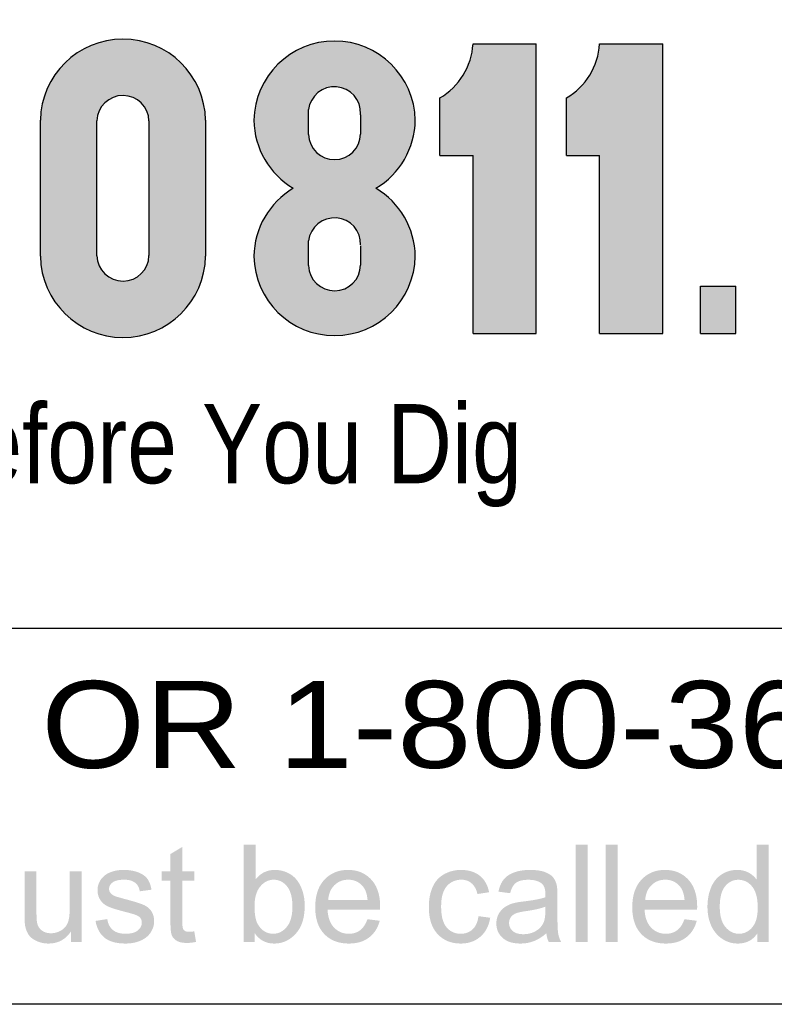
# Paper-space layout '113851GT001' of a CAD drawing. Header units: feet. Extents: x 0 to 34, y 0 to 22.
# Tile 7 of 12: x 5.5 to 6.6, y 2.4 to 3.8. Entities that reach past the tile are written whole.
import ezdxf
from ezdxf.enums import TextEntityAlignment as Align

# ---------------------------------------------------------------- set-up
doc = ezdxf.new("R2010")
doc.units = ezdxf.units.FT
doc.header["$MEASUREMENT"] = 0
doc.layers.add('C-ANNO-TEXT', color=7, linetype='Continuous')
doc.layers.add('SH_Data', color=7, linetype='Continuous')
doc.styles.add('Font 70-Main Title', font='txt', dxfattribs={"width": 1.15, "height": 0.25})
doc.styles.add('ROMANC', font='ic-romans')

# ---------------------------------------------------------------- blocks, each defined once
blk = doc.blocks.new('OUPS NEW LOGO - 2022 - SCR')
at = {"layer": 'SH_Data'}
h = blk.add_hatch(color=256, dxfattribs=at)
edge = h.paths.add_edge_path(flags=16)
edge.add_line((0.03746905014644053, -0.2147338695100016), (0.03746905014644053, -0.3116697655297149))
edge.add_ellipse((4.511210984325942e-06, -0.3108433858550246), major_axis=(-0.02649787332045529, 0.02649787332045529), ratio=0.9999999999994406, start_angle=46.57573021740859, end_angle=223.7363946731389, ccw=False)
edge.add_line((-0.03745497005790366, -0.3118738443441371), (-0.03745497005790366, -0.1175938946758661))
edge.add_ellipse((4.511210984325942e-06, -0.1186243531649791), major_axis=(0.02649787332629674, 0.02649787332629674), ratio=0.9999999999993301, start_angle=-43.73639467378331, end_angle=133.4242697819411, ccw=False)
edge.add_line((0.03746905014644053, -0.1177979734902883), (0.03746905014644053, -0.2147338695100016))
edge.add_line((0.03746905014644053, -0.2147338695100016), (0.03746905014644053, -0.2147338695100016))
edge = h.paths.add_edge_path()
edge.add_line((0.1189687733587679, -0.2147338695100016), (0.1189687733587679, -0.3125997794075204))
edge.add_line((0.1189687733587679, -0.3125997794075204), (0.1189687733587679, -0.3125997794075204))
edge.add_ellipse((-2.486899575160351e-14, -0.3104800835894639), major_axis=(-0.08413697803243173, 0.08413697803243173), ratio=0.9999999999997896, start_angle=46.02074495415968, end_angle=223.9792550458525, ccw=False)
edge.add_line((-0.1189687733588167, -0.3125997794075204), (-0.1189687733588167, -0.1168679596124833))
edge.add_line((-0.1189687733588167, -0.1168679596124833), (-0.1189687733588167, -0.1168679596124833))
edge.add_ellipse((-2.486899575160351e-14, -0.1189876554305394), major_axis=(0.08413697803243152, 0.08413697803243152), ratio=0.9999999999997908, start_angle=-43.97925504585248, end_angle=133.9792550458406, ccw=False)
edge.add_line((0.1189687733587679, -0.1168679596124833), (0.1189687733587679, -0.2147338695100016))
h = blk.add_hatch(color=256, dxfattribs=at)
edge = h.paths.add_edge_path()
edge.add_ellipse((0.3046661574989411, -0.1147967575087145), major_axis=(0.08221211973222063, 0.08221211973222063), ratio=0.9999999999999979, start_angle=255.744723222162, end_angle=313.9792551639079)
edge.add_ellipse((0.3046670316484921, -0.1189876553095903), major_axis=(0.08221211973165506, 0.08221211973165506), ratio=0.999999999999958, start_angle=316.0446466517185, end_angle=493.9792551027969)
edge.add_ellipse((0.3046661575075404, -0.1147967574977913), major_axis=(0.08221211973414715, 0.08221211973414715), ratio=0.9999999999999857, start_angle=136.044646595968, end_angle=194.2555303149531)
edge.add_ellipse((0.3046665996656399, -0.3146465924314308), major_axis=(0.0822121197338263, 0.0822121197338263), ratio=1, start_angle=75.74472321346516, end_angle=133.9673744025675)
edge.add_ellipse((0.3046670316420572, -0.3104800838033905), major_axis=(-0.08221211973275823, 0.08221211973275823), ratio=0.9999999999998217, start_angle=46.02074490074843, end_angle=223.9673746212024)
edge.add_ellipse((0.3046665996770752, -0.3146465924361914), major_axis=(0.08221211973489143, 0.08221211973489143), ratio=0.9999999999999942, start_angle=316.0207451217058, end_angle=374.255530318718)
edge = h.paths.add_edge_path(flags=16)
edge.add_line((0.2671850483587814, -0.1347977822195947), (0.2671850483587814, -0.1015577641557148))
edge.add_ellipse((0.3045622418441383, -0.1061753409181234), major_axis=(-0.026630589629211, 0.026630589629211), ratio=0.9999999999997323, start_angle=-137.1882916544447, end_angle=37.957365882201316, ccw=False)
edge.add_ellipse((0.2915220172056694, -0.1060111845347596), major_axis=(0.03584990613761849, 0.03584990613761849), ratio=0.999999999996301, start_angle=311.6747720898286, end_angle=313.18903822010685, ccw=False)
edge.add_line((0.3421360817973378, -0.1089519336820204), (0.3421360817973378, -0.1353196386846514))
edge.add_ellipse((0.3046540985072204, -0.135987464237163), major_axis=(0.02650797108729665, 0.02650797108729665), ratio=0.9999999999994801, start_angle=133.1814092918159, end_angle=316.0207447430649, ccw=False)
edge = h.paths.add_edge_path(flags=16)
edge.add_line((0.3421360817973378, -0.2975087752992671), (0.3421360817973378, -0.324087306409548))
edge.add_ellipse((0.3046540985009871, -0.3247551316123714), major_axis=(-0.02650797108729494, 0.02650797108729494), ratio=0.9999999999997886, start_angle=43.181408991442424, end_angle=226.0207442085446, ccw=False)
edge.add_line((0.2671850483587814, -0.3235654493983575), (0.2671850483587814, -0.2903254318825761))
edge.add_ellipse((0.3045622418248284, -0.2949430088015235), major_axis=(-0.02663058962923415, 0.02663058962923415), ratio=0.9999999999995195, start_angle=-138.9064341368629, end_angle=37.95736564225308, ccw=False)
h = blk.add_hatch(color=256, dxfattribs=at)
edge = h.paths.add_edge_path()
edge.add_line((0.5949867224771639, -0.4235966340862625), (0.5949867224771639, -0.007031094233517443))
edge.add_line((0.5949867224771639, -0.007031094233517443), (0.5949867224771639, -0.007031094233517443))
edge.add_line((0.5949867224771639, -0.007031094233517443), (0.504089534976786, -0.007031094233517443))
edge.add_line((0.504089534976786, -0.007031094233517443), (0.5040895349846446, -0.007031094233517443))
edge.add_ellipse((0.4079166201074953, -0.001314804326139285), major_axis=(0.06812453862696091, 0.06812453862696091), ratio=0.9999999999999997, start_angle=255.1070928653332, end_angle=311.5984766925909, ccw=False)
edge.add_line((0.4562438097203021, -0.08465979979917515), (0.4562438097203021, -0.1674170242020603))
edge.add_line((0.4562438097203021, -0.1674170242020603), (0.4562438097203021, -0.1674170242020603))
edge.add_line((0.4562438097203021, -0.1674170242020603), (0.504089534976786, -0.1674170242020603))
edge.add_line((0.504089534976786, -0.1674170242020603), (0.504089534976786, -0.1674170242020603))
edge.add_line((0.504089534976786, -0.1674170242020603), (0.504089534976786, -0.4235966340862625))
edge.add_line((0.504089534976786, -0.4235966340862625), (0.504089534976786, -0.4235966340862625))
edge.add_line((0.504089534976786, -0.4235966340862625), (0.5949867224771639, -0.4235966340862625))
edge = h.paths.add_edge_path()
edge.add_ellipse((0.590207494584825, -0.00131480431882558), major_axis=(-0.06812453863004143, 0.06812453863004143), ratio=0.99999999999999, start_angle=165.1070928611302, end_angle=221.598476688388, ccw=False)
edge.add_line((0.6385346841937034, -0.08465979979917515), (0.6385346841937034, -0.1674170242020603))
edge.add_line((0.6385346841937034, -0.1674170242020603), (0.6385346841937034, -0.1674170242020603))
edge.add_line((0.6385346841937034, -0.1674170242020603), (0.6863804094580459, -0.1674170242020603))
edge.add_line((0.6863804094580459, -0.1674170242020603), (0.6863804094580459, -0.1674170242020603))
edge.add_line((0.6863804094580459, -0.1674170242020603), (0.6863804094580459, -0.4235966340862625))
edge.add_line((0.6863804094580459, -0.4235966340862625), (0.6863804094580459, -0.4235966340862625))
edge.add_line((0.6863804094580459, -0.4235966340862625), (0.7772775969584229, -0.4235966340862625))
edge.add_line((0.7772775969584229, -0.4235966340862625), (0.7772775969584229, -0.4235966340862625))
edge.add_line((0.7772775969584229, -0.4235966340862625), (0.7772775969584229, -0.007031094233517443))
edge.add_line((0.7772775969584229, -0.007031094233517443), (0.7772775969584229, -0.007031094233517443))
edge.add_line((0.7772775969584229, -0.007031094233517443), (0.6863804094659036, -0.007031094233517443))
h.paths.add_polyline_path([(0.8826961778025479, -0.4235966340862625), (0.8826961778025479, -0.3556213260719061), (0.8826961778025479, -0.3556213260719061), (0.8318426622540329, -0.3556213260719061), (0.8318426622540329, -0.3556213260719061), (0.8318426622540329, -0.4235966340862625), (0.8318426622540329, -0.4235966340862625)])
at = {"layer": 'SH_Data', "linetype": 'Continuous', "lineweight": 0}
h = blk.add_hatch(color=7, dxfattribs=at)
edge = h.paths.add_edge_path()
edge.add_line((0.1896767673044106, -1.299733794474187), (0.1737773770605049, -1.299733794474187))
edge.add_line((0.1737773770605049, -1.299733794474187), (0.1737773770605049, -1.159733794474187))
edge.add_line((0.1737773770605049, -1.159733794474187), (0.1909572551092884, -1.159733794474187))
edge.add_line((0.1909572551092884, -1.159733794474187), (0.1909572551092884, -1.209624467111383))
edge.add_spline(control_points=[(0.1909572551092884, -1.209624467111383), (0.2018414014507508, -1.196014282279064), (0.2187411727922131, -1.196014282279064), (0.2280964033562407, -1.196014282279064), (0.2364504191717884, -1.199784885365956), (0.2448044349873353, -1.203555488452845), (0.2501989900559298, -1.210380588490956), (0.2555935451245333, -1.217205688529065), (0.2586488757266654, -1.226847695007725), (0.2617042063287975, -1.236489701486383), (0.2617042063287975, -1.247467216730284), (0.2617042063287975, -1.273527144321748), (0.2488084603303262, -1.287750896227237), (0.2359127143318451, -1.301974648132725), (0.217857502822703, -1.301974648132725), (0.1998989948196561, -1.301974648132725), (0.1896767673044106, -1.287032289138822)], knot_values=[0, 0, 0, 0.125, 0.125, 0.25, 0.25, 0.375, 0.375, 0.5, 0.5, 0.6249999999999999, 0.6249999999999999, 0.75, 0.75, 0.875, 0.875, 1, 1, 1], degree=2, periodic=0)
edge.add_line((0.1896767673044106, -1.287032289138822), (0.1896767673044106, -1.299733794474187))
edge = h.paths.add_edge_path(flags=16)
edge.add_spline(control_points=[(0.18946335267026, -1.24822917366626), (0.18946335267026, -1.266482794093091), (0.1944202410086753, -1.274605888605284), (0.2025233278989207, -1.287889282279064), (0.2163452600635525, -1.287889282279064), (0.2275945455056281, -1.287889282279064), (0.235792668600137, -1.278093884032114), (0.2439907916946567, -1.268298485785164), (0.2439907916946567, -1.248899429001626), (0.2439907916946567, -1.229021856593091), (0.2361261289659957, -1.219560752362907), (0.2282614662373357, -1.210099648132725), (0.2171088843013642, -1.210099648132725), (0.2058595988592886, -1.210099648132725), (0.1976614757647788, -1.219895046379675), (0.18946335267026, -1.229690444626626), (0.18946335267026, -1.24822917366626)], knot_values=[0, 0, 0, 0.125, 0.125, 0.25, 0.25, 0.375, 0.375, 0.5, 0.5, 0.6249999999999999, 0.6249999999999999, 0.75, 0.75, 0.875, 0.875, 1, 1, 1], degree=2, periodic=0)
h = blk.add_hatch(color=7, dxfattribs=at)
edge = h.paths.add_edge_path()
edge.add_line((0.9136859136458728, -1.299733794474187), (0.9136859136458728, -1.286937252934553))
edge.add_spline(control_points=[(0.9136859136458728, -1.286937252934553), (0.9040372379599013, -1.301974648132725), (0.8853151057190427, -1.301974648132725), (0.8731821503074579, -1.301974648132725), (0.8630082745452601, -1.295292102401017), (0.8528343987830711, -1.28860955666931), (0.847246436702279, -1.276629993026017), (0.8416584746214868, -1.264650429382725), (0.8416584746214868, -1.249089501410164), (0.8416584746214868, -1.233912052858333), (0.8467120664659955, -1.221549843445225), (0.8517656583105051, -1.209187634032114), (0.8618720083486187, -1.20260095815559), (0.8719783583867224, -1.196014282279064), (0.8844697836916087, -1.196014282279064), (0.8936216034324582, -1.196014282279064), (0.9007726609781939, -1.199872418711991), (0.9079237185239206, -1.203730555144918), (0.9124054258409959, -1.209921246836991)], knot_values=[0, 0, 0, 0.1111111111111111, 0.1111111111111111, 0.2222222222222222, 0.2222222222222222, 0.3333333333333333, 0.3333333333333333, 0.4444444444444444, 0.4444444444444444, 0.5555555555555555, 0.5555555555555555, 0.6666666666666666, 0.6666666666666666, 0.7777777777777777, 0.7777777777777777, 0.8888888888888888, 0.8888888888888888, 1, 1, 1], degree=2, periodic=0)
edge.add_line((0.9124054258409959, -1.209921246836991), (0.9124054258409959, -1.159733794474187))
edge.add_line((0.9124054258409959, -1.159733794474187), (0.9295853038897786, -1.159733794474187))
edge.add_line((0.9295853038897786, -1.159733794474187), (0.9295853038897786, -1.299733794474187))
edge.add_line((0.9295853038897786, -1.299733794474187), (0.9136859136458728, -1.299733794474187))
edge = h.paths.add_edge_path(flags=16)
edge.add_spline(control_points=[(0.8593718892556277, -1.249096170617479), (0.8593718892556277, -1.268588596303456), (0.8675858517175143, -1.27823893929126), (0.8757998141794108, -1.287889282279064), (0.886975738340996, -1.287889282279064), (0.8982466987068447, -1.287889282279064), (0.906126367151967, -1.278668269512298), (0.9140060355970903, -1.269447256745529), (0.9140060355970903, -1.250528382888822), (0.9140060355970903, -1.229698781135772), (0.9059829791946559, -1.219952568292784), (0.8979599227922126, -1.210206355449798), (0.886212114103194, -1.210206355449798), (0.8747494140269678, -1.210206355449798), (0.8670606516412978, -1.219570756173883), (0.8593718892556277, -1.228935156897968), (0.8593718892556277, -1.249096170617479)], knot_values=[0, 0, 0, 0.125, 0.125, 0.25, 0.25, 0.375, 0.375, 0.5, 0.5, 0.6249999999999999, 0.6249999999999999, 0.75, 0.75, 0.875, 0.875, 1, 1, 1], degree=2, periodic=0)
h = blk.add_hatch(color=7, dxfattribs=at)
edge = h.paths.add_edge_path()
edge.add_line((0.1027103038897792, -1.284411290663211), (0.1051645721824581, -1.299597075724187))
edge.add_spline(control_points=[(0.1051645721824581, -1.299597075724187), (0.09791681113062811, -1.301120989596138), (0.09219463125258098, -1.301120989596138), (0.082847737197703, -1.301120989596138), (0.07769744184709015, -1.298155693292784), (0.07254714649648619, -1.29519039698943), (0.07044884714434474, -1.290360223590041), (0.06835054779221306, -1.285530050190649), (0.06835054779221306, -1.27003581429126)], knot_values=[0, 0, 0, 0.25, 0.25, 0.5, 0.5, 0.75, 0.75, 1, 1, 1], degree=2, periodic=0)
edge.add_line((0.06835054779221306, -1.27003581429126), (0.06835054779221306, -1.211593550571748))
edge.add_line((0.06835054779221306, -1.211593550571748), (0.05565237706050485, -1.211593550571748))
edge.add_line((0.05565237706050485, -1.211593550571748), (0.05565237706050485, -1.198255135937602))
edge.add_line((0.05565237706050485, -1.198255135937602), (0.06835054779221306, -1.198255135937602))
edge.add_line((0.06835054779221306, -1.198255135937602), (0.06835054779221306, -1.173137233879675))
edge.add_line((0.06835054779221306, -1.173137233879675), (0.08553042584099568, -1.162823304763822))
edge.add_line((0.08553042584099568, -1.162823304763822), (0.08553042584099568, -1.198255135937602))
edge.add_line((0.08553042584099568, -1.198255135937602), (0.1027103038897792, -1.198255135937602))
edge.add_line((0.1027103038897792, -1.198255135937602), (0.1027103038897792, -1.211593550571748))
edge.add_line((0.1027103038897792, -1.211593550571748), (0.08553042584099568, -1.211593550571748))
edge.add_line((0.08553042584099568, -1.211593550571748), (0.08553042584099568, -1.271042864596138))
edge.add_spline(control_points=[(0.08553042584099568, -1.271042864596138), (0.08553042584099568, -1.278414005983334), (0.0864324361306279, -1.280519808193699), (0.08733444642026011, -1.282625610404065), (0.08937522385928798, -1.283870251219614), (0.09141600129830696, -1.285114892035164), (0.09521244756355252, -1.285114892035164), (0.09806019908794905, -1.285114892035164), (0.1027103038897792, -1.284411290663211)], knot_values=[0, 0, 0, 0.25, 0.25, 0.5, 0.5, 0.75, 0.75, 1, 1, 1], degree=2, periodic=0)
h = blk.add_hatch(color=7, dxfattribs=at)
edge = h.paths.add_edge_path()
edge.add_line((-0.07495737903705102, -1.299733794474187), (-0.07495737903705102, -1.284754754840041))
edge.add_spline(control_points=[(-0.07495737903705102, -1.284754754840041), (-0.08679022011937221, -1.301974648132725), (-0.1071162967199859, -1.301974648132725), (-0.1160863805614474, -1.301974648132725), (-0.1238635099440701, -1.298536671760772), (-0.1316406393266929, -1.295098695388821), (-0.1354104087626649, -1.289893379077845), (-0.1391801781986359, -1.284688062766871), (-0.1407057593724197, -1.27714352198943), (-0.1417561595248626, -1.272081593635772), (-0.1417561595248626, -1.261097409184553)], knot_values=[0, 0, 0, 0.2, 0.2, 0.4, 0.4, 0.6000000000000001, 0.6000000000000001, 0.8, 0.8, 1, 1, 1], degree=2, periodic=0)
edge.add_line((-0.1417561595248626, -1.261097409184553), (-0.1417561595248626, -1.198255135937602))
edge.add_line((-0.1417561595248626, -1.198255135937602), (-0.12457628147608, -1.198255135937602))
edge.add_line((-0.12457628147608, -1.198255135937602), (-0.12457628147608, -1.254489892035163))
edge.add_spline(control_points=[(-0.12457628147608, -1.254489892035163), (-0.12457628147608, -1.267951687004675), (-0.1235258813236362, -1.272630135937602), (-0.1219052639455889, -1.279409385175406), (-0.1166565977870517, -1.283275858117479), (-0.1114079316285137, -1.287142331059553), (-0.1036799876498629, -1.287142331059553), (-0.09595037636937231, -1.287142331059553), (-0.08917612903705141, -1.283179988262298), (-0.08240188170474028, -1.279217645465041), (-0.07958664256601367, -1.272390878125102), (-0.07677140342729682, -1.265564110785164), (-0.07677140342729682, -1.252580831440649)], knot_values=[0, 0, 0, 0.1666666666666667, 0.1666666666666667, 0.3333333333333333, 0.3333333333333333, 0.5, 0.5, 0.6666666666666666, 0.6666666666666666, 0.8333333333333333, 0.8333333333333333, 1, 1, 1], degree=2, periodic=0)
edge.add_line((-0.07677140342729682, -1.252580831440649), (-0.07677140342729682, -1.198255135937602))
edge.add_line((-0.07677140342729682, -1.198255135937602), (-0.05959152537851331, -1.198255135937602))
edge.add_line((-0.05959152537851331, -1.198255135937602), (-0.05959152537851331, -1.299733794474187))
edge.add_line((-0.05959152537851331, -1.299733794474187), (-0.07495737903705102, -1.299733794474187))
h = blk.add_hatch(color=7, dxfattribs=at)
edge = h.paths.add_edge_path()
edge.add_line((-0.03953054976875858, -1.269428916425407), (-0.02256408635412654, -1.266761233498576))
edge.add_spline(control_points=[(-0.02256408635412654, -1.266761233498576), (-0.02112687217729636, -1.276990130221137), (-0.01456353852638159, -1.282439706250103), (-0.008000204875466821, -1.287889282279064), (0.003784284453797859, -1.287889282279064), (0.01566380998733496, -1.287889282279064), (0.02141266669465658, -1.283059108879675), (0.02716152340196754, -1.278228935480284), (0.02716152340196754, -1.27172312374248), (0.02716152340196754, -1.265889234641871), (0.02207958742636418, -1.262541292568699), (0.01853156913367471, -1.260245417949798), (0.004474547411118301, -1.25670573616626), (-0.01445766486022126, -1.251933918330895), (-0.02177545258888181, -1.248450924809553), (-0.02909324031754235, -1.244967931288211), (-0.03287134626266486, -1.238813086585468), (-0.03664945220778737, -1.232658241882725), (-0.03664945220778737, -1.225215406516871), (-0.03664945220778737, -1.218439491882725), (-0.03353993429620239, -1.212666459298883), (-0.03043041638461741, -1.206893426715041), (-0.02507337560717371, -1.203075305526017), (-0.02105517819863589, -1.200117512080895), (-0.01411920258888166, -1.19806589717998), (-0.007183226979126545, -1.196014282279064), (0.0007564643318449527, -1.196014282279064), (0.01271602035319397, -1.196014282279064), (0.02175613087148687, -1.199456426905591), (0.03079624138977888, -1.202898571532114), (0.03510204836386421, -1.208778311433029), (0.03940785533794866, -1.214658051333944), (0.04103347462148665, -1.224505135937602)], knot_values=[0, 0, 0, 0.0625, 0.0625, 0.125, 0.125, 0.1875, 0.1875, 0.25, 0.25, 0.3124999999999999, 0.3124999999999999, 0.375, 0.375, 0.4375, 0.4375, 0.5, 0.5, 0.5625, 0.5625, 0.6249999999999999, 0.6249999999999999, 0.6875, 0.6875, 0.75, 0.75, 0.8124999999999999, 0.8124999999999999, 0.875, 0.875, 0.9375, 0.9375, 1, 1, 1], degree=2, periodic=0)
edge.add_line((0.04103347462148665, -1.224505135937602), (0.02417371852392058, -1.226745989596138))
edge.add_spline(control_points=[(0.02417371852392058, -1.226745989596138), (0.02302661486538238, -1.21890133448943), (0.01752785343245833, -1.214500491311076), (0.01202909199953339, -1.210099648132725), (0.001990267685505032, -1.210099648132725), (-0.009867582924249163, -1.210099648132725), (-0.01493534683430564, -1.214021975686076), (-0.02000311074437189, -1.21794430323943), (-0.02000311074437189, -1.223206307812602), (-0.02000311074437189, -1.226555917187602), (-0.01789897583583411, -1.229233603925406), (-0.01579650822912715, -1.23200799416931), (-0.01130146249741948, -1.233825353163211), (-0.008720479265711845, -1.234782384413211), (0.003902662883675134, -1.23822702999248), (0.02216628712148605, -1.243093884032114), (0.02940070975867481, -1.246195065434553), (0.03663513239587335, -1.249296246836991), (0.04075503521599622, -1.255213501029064), (0.04487493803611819, -1.261130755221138), (0.04487493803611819, -1.269910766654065), (0.04487493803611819, -1.278499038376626), (0.03985052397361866, -1.286085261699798), (0.03482610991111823, -1.293671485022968), (0.02535250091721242, -1.297823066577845), (0.0158788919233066, -1.301974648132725), (0.003916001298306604, -1.301974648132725), (-0.01589321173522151, -1.301974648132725), (-0.02627633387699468, -1.293766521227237), (-0.03665945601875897, -1.285558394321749), (-0.03953054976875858, -1.269428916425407)], knot_values=[0, 0, 0, 0.06666666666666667, 0.06666666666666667, 0.1333333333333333, 0.1333333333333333, 0.2, 0.2, 0.2666666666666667, 0.2666666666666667, 0.3333333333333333, 0.3333333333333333, 0.4, 0.4, 0.4666666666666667, 0.4666666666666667, 0.5333333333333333, 0.5333333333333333, 0.6, 0.6, 0.6666666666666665, 0.6666666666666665, 0.7333333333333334, 0.7333333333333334, 0.8, 0.8, 0.8666666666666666, 0.8666666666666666, 0.9333333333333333, 0.9333333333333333, 1, 1, 1], degree=2, periodic=0)
h = blk.add_hatch(color=7, dxfattribs=at)
edge = h.paths.add_edge_path()
edge.add_line((0.3520002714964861, -1.266974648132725), (0.3697587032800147, -1.26921550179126))
edge.add_spline(control_points=[(0.3697587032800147, -1.26921550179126), (0.3655571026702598, -1.284783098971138), (0.354195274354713, -1.29337887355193), (0.3428334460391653, -1.301974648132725), (0.325170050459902, -1.301974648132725), (0.3029232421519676, -1.301974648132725), (0.2898899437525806, -1.288276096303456), (0.2768566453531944, -1.274577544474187), (0.2768566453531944, -1.249853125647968), (0.2768566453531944, -1.224270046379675), (0.2900333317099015, -1.210142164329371), (0.3032100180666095, -1.196014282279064), (0.3242146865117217, -1.196014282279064), (0.3445524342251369, -1.196014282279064), (0.3574423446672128, -1.209864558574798), (0.3703322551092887, -1.223714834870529), (0.3703322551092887, -1.248837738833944), (0.3703322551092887, -1.250366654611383), (0.3702372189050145, -1.25342281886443)], knot_values=[0, 0, 0, 0.1111111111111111, 0.1111111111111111, 0.2222222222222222, 0.2222222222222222, 0.3333333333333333, 0.3333333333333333, 0.4444444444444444, 0.4444444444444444, 0.5555555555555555, 0.5555555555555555, 0.6666666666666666, 0.6666666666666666, 0.7777777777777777, 0.7777777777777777, 0.8888888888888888, 0.8888888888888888, 1, 1, 1], degree=2, periodic=0)
edge.add_line((0.3702372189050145, -1.25342281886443), (0.2945700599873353, -1.25342281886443))
edge.add_spline(control_points=[(0.2945700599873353, -1.25342281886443), (0.295525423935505, -1.270130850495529), (0.3040303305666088, -1.279010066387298), (0.3125352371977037, -1.287889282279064), (0.3252434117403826, -1.287889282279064), (0.3347036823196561, -1.287889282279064), (0.3413928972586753, -1.282900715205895), (0.3480821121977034, -1.277912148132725), (0.3520002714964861, -1.266974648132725)], knot_values=[0, 0, 0, 0.25, 0.25, 0.5, 0.5, 0.75, 0.75, 1, 1, 1], degree=2, periodic=0)
edge = h.paths.add_edge_path(flags=16)
edge.add_line((0.2955304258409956, -1.239337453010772), (0.3521920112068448, -1.239337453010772))
edge.add_spline(control_points=[(0.3521920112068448, -1.239337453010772), (0.3510449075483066, -1.22649255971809), (0.3456945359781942, -1.220068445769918), (0.3374764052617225, -1.210099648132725), (0.3243864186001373, -1.210099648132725), (0.3125385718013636, -1.210099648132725), (0.3044646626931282, -1.218056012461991), (0.2963907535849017, -1.22601237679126), (0.2955304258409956, -1.239337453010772)], knot_values=[0, 0, 0, 0.25, 0.25, 0.5, 0.5, 0.75, 0.75, 1, 1, 1], degree=2, periodic=0)
h = blk.add_hatch(color=7, dxfattribs=at)
edge = h.paths.add_edge_path()
edge.add_line((0.5119328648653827, -1.262599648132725), (0.5287926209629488, -1.264840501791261))
edge.add_spline(control_points=[(0.5287926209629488, -1.264840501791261), (0.5260232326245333, -1.282265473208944), (0.5146088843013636, -1.292120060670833), (0.503194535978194, -1.301974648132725), (0.4865732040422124, -1.301974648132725), (0.4657502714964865, -1.301974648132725), (0.4530946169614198, -1.288371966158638), (0.4404389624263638, -1.274769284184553), (0.4404389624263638, -1.249376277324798), (0.4404389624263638, -1.232956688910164), (0.4458852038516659, -1.220642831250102), (0.451331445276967, -1.208328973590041), (0.4624615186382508, -1.202171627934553), (0.4735915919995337, -1.196014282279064), (0.4866815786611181, -1.196014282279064), (0.5032112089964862, -1.196014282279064), (0.5137210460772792, -1.20437830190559), (0.5242308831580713, -1.212742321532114), (0.5271920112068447, -1.22813318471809)], knot_values=[0, 0, 0, 0.1111111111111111, 0.1111111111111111, 0.2222222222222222, 0.2222222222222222, 0.3333333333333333, 0.3333333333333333, 0.4444444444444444, 0.4444444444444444, 0.5555555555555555, 0.5555555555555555, 0.6666666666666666, 0.6666666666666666, 0.7777777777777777, 0.7777777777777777, 0.8888888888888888, 0.8888888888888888, 1, 1, 1], degree=2, periodic=0)
edge.add_line((0.5271920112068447, -1.22813318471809), (0.5104389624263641, -1.230694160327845))
edge.add_spline(control_points=[(0.5104389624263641, -1.230694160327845), (0.5080530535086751, -1.220445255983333), (0.5019949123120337, -1.215272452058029), (0.4959367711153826, -1.210099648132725), (0.4873484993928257, -1.210099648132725), (0.4743718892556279, -1.210099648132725), (0.4662621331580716, -1.219417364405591), (0.4581523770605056, -1.228735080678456), (0.4581523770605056, -1.248899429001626), (0.4581523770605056, -1.26935055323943), (0.4659853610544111, -1.278619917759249), (0.4738183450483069, -1.287889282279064), (0.4864281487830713, -1.287889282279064), (0.4965536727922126, -1.287889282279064), (0.5033354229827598, -1.281686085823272), (0.510117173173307, -1.275482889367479), (0.5119328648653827, -1.262599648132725)], knot_values=[0, 0, 0, 0.125, 0.125, 0.25, 0.25, 0.375, 0.375, 0.5, 0.5, 0.6249999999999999, 0.6249999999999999, 0.75, 0.75, 0.875, 0.875, 1, 1, 1], degree=2, periodic=0)
h = blk.add_hatch(color=7, dxfattribs=at)
edge = h.paths.add_edge_path()
edge.add_spline(control_points=[(0.6096767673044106, -1.287249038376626), (0.6000847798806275, -1.295323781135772), (0.5912539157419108, -1.298649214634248), (0.5824230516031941, -1.301974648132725), (0.5723041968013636, -1.301974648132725), (0.55559783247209, -1.301974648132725), (0.5466235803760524, -1.293818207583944), (0.5376493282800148, -1.285661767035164), (0.5376493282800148, -1.27297526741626), (0.5376493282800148, -1.265534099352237), (0.5410381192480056, -1.259380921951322), (0.5444269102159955, -1.253227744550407), (0.5499156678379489, -1.249507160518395), (0.5554044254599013, -1.245786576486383), (0.5622787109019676, -1.243879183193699), (0.567337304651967, -1.242543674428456), (0.5775511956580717, -1.241303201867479), (0.598362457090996, -1.238823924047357), (0.6081945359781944, -1.235389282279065), (0.6082895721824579, -1.231846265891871), (0.6082895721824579, -1.230889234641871), (0.6082895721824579, -1.220356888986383), (0.6034293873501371, -1.216046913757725), (0.5968535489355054, -1.210206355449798), (0.5838936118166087, -1.210206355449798), (0.5717906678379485, -1.210206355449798), (0.5660259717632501, -1.21446130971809), (0.5602612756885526, -1.218716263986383), (0.5574968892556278, -1.229520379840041)], knot_values=[0, 0, 0, 0.07142857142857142, 0.07142857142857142, 0.1428571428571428, 0.1428571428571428, 0.2142857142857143, 0.2142857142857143, 0.2857142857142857, 0.2857142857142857, 0.3571428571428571, 0.3571428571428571, 0.4285714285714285, 0.4285714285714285, 0.5, 0.5, 0.5714285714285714, 0.5714285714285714, 0.6428571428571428, 0.6428571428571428, 0.7142857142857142, 0.7142857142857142, 0.7857142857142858, 0.7857142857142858, 0.8571428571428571, 0.8571428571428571, 0.9285714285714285, 0.9285714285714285, 1, 1, 1], degree=2, periodic=0)
edge.add_line((0.5574968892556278, -1.229520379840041), (0.5406371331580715, -1.227279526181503))
edge.add_spline(control_points=[(0.5406371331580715, -1.227279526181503), (0.5429280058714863, -1.216475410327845), (0.5481766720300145, -1.209830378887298), (0.5534253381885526, -1.203185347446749), (0.5633507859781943, -1.199599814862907), (0.5732762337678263, -1.196014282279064), (0.5863512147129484, -1.196014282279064), (0.599331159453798, -1.196014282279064), (0.6074434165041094, -1.199072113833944), (0.615555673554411, -1.202129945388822), (0.6193729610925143, -1.206765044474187), (0.6231902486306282, -1.211400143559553), (0.624717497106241, -1.21847117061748), (0.6255761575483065, -1.22286784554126), (0.6255761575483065, -1.234318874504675)], knot_values=[0, 0, 0, 0.1428571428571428, 0.1428571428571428, 0.2857142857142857, 0.2857142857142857, 0.4285714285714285, 0.4285714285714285, 0.5714285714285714, 0.5714285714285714, 0.7142857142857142, 0.7142857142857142, 0.8571428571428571, 0.8571428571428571, 1, 1, 1], degree=2, periodic=0)
edge.add_line((0.6255761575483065, -1.234318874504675), (0.6255761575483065, -1.257222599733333))
edge.add_spline(control_points=[(0.6255761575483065, -1.257222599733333), (0.6255761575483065, -1.28117672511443), (0.6266740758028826, -1.287537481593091), (0.6277719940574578, -1.293898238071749), (0.6310182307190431, -1.299733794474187)], knot_values=[0, 0, 0, 0.5, 0.5, 1, 1, 1], degree=2, periodic=0)
edge.add_line((0.6310182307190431, -1.299733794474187), (0.6130914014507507, -1.299733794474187))
edge.add_spline(control_points=[(0.6130914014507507, -1.299733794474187), (0.6104353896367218, -1.294396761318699), (0.6096767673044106, -1.287249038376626)], knot_values=[0, 0, 0, 1, 1, 1], degree=2, periodic=0)
edge = h.paths.add_edge_path(flags=16)
edge.add_spline(control_points=[(0.6082895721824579, -1.248834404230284), (0.5989226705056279, -1.25265085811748), (0.5801871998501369, -1.255323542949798), (0.5695764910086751, -1.256849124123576), (0.5651798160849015, -1.25875818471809), (0.5607831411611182, -1.260667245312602), (0.5583930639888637, -1.26434031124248), (0.5560029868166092, -1.268013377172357), (0.5560029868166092, -1.272498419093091), (0.5560029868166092, -1.279369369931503), (0.5612033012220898, -1.283949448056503), (0.5664036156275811, -1.288529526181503), (0.5764224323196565, -1.288529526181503), (0.5863445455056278, -1.288529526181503), (0.5940733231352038, -1.284185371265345), (0.6018021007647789, -1.279841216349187), (0.6054284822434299, -1.272303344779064), (0.6081945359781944, -1.266484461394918), (0.6081945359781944, -1.25513180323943)], knot_values=[0, 0, 0, 0.1111111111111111, 0.1111111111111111, 0.2222222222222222, 0.2222222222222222, 0.3333333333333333, 0.3333333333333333, 0.4444444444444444, 0.4444444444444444, 0.5555555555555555, 0.5555555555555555, 0.6666666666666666, 0.6666666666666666, 0.7777777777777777, 0.7777777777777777, 0.8888888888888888, 0.8888888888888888, 1, 1, 1], degree=2, periodic=0)
edge.add_line((0.6081945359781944, -1.25513180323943), (0.6082895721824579, -1.248834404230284))
h = blk.add_hatch(color=7, dxfattribs=at)
edge = h.paths.add_edge_path()
edge.add_line((0.8084941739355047, -1.266974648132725), (0.8262526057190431, -1.26921550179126))
edge.add_spline(control_points=[(0.8262526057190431, -1.26921550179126), (0.8220510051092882, -1.284783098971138), (0.8106891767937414, -1.29337887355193), (0.7993273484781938, -1.301974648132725), (0.7816639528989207, -1.301974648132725), (0.7594171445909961, -1.301974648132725), (0.746383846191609, -1.288276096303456), (0.7333505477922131, -1.274577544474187), (0.7333505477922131, -1.249853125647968), (0.7333505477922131, -1.224270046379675), (0.7465272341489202, -1.210142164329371), (0.7597039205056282, -1.196014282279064), (0.7807085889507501, -1.196014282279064), (0.8010463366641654, -1.196014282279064), (0.8139362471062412, -1.209864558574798), (0.8268261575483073, -1.223714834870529), (0.8268261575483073, -1.248837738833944), (0.8268261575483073, -1.250366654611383), (0.8267311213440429, -1.25342281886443)], knot_values=[0, 0, 0, 0.1111111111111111, 0.1111111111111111, 0.2222222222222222, 0.2222222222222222, 0.3333333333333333, 0.3333333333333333, 0.4444444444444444, 0.4444444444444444, 0.5555555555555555, 0.5555555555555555, 0.6666666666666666, 0.6666666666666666, 0.7777777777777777, 0.7777777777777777, 0.8888888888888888, 0.8888888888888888, 1, 1, 1], degree=2, periodic=0)
edge.add_line((0.8267311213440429, -1.25342281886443), (0.7510639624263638, -1.25342281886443))
edge.add_spline(control_points=[(0.7510639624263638, -1.25342281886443), (0.7520193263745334, -1.270130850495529), (0.7605242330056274, -1.279010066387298), (0.7690291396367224, -1.287889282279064), (0.7817373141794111, -1.287889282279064), (0.7911975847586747, -1.287889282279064), (0.7978867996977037, -1.282900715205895), (0.804576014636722, -1.277912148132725), (0.8084941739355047, -1.266974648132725)], knot_values=[0, 0, 0, 0.25, 0.25, 0.5, 0.5, 0.75, 0.75, 1, 1, 1], degree=2, periodic=0)
edge = h.paths.add_edge_path(flags=16)
edge.add_line((0.7520243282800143, -1.239337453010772), (0.8086859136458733, -1.239337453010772))
edge.add_spline(control_points=[(0.8086859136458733, -1.239337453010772), (0.8075388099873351, -1.22649255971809), (0.8021884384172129, -1.220068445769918), (0.79397030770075, -1.210099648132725), (0.7808803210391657, -1.210099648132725), (0.7690324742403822, -1.210099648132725), (0.7609585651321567, -1.218056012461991), (0.7528846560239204, -1.22601237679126), (0.7520243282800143, -1.239337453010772)], knot_values=[0, 0, 0, 0.25, 0.25, 0.5, 0.5, 0.75, 0.75, 1, 1, 1], degree=2, periodic=0)
blk.add_lwpolyline([(-2.374995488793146, -0.847789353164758), (2.375004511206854, -0.847789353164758)])
at = {"layer": 'SH_Data'}
for p, q in [((0.504089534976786, -0.007031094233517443), (0.5949867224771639, -0.007031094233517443)), ((0.5949867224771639, -0.4235966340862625), (0.5949867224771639, -0.007031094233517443)), ((0.6863804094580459, -0.007031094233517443), (0.7772775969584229, -0.007031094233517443)), ((0.7772775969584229, -0.4235966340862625), (0.7772775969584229, -0.007031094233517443)), ((0.4562438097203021, -0.1674170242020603), (0.4562438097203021, -0.08465979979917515)), ((0.6385346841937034, -0.1674170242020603), (0.6385346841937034, -0.08465979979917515)), ((0.2671850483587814, -0.1371771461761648), (0.2671850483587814, -0.1015577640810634)), ((0.3421360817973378, -0.1089519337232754), (0.3421360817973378, -0.1366552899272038)), ((-0.1189687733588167, -0.3125997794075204), (-0.1189687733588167, -0.1168679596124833)), ((-0.03745497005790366, -0.3118738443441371), (-0.03745497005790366, -0.1175938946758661)), ((0.03746905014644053, -0.1177979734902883), (0.03746905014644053, -0.2147338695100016)), ((0.1189687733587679, -0.1168679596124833), (0.1189687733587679, -0.2147338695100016)), ((0.4562438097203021, -0.1674170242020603), (0.504089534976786, -0.1674170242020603)), ((0.504089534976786, -0.4235966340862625), (0.504089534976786, -0.1674170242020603)), ((0.6385346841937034, -0.1674170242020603), (0.6863804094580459, -0.1674170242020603)), ((0.6863804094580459, -0.4235966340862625), (0.6863804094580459, -0.1674170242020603)), ((0.03746905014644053, -0.2147338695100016), (0.03746905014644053, -0.3116697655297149)), ((0.03746905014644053, -0.2147338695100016), (0.03746905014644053, -0.2147338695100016)), ((0.1189687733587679, -0.2147338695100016), (0.1189687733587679, -0.3125997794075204)), ((0.1189687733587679, -0.2147338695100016), (0.1189687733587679, -0.2147338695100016)), ((0.2671850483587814, -0.3259448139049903), (0.2671850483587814, -0.2903254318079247)), ((0.3421360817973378, -0.2977196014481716), (0.3421360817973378, -0.3254229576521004)), ((0.4209136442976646, -0.3125512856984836), (0.4209136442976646, -0.3125753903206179)), ((0.4209136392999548, -0.3125994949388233), (0.4209136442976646, -0.3125753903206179)), ((0.8318426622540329, -0.4235966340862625), (0.8318426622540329, -0.3556213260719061)), ((0.8318426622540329, -0.3556213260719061), (0.8826961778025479, -0.3556213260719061)), ((0.8826961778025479, -0.4235966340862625), (0.8826961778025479, -0.3556213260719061)), ((0.504089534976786, -0.4235966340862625), (0.5949867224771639, -0.4235966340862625)), ((0.6863804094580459, -0.4235966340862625), (0.7772775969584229, -0.4235966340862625)), ((0.8318426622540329, -0.4235966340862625), (0.8826961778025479, -0.4235966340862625))]:
    blk.add_line(p, q, dxfattribs=at)
at = {"layer": 'SH_Data', "color": 7, "flags": 128}
blk.add_lwpolyline([(2.375004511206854, 1.402210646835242), (2.375004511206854, -1.389459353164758), (-2.374995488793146, -1.389459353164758), (-2.374995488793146, 1.402210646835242)], close=True, dxfattribs=at)
at = {"layer": 'SH_Data'}
for centre, major_axis, ratio, start_param, end_param in [((-2.486899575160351e-14, -0.1189876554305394), (0.0841369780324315, 0.0841369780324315), 0.9999999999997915, 5.515602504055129, 8.621564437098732), ((0.3046670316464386, -0.118987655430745), (-0.08221211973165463, 0.08221211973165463), 0.99999999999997, 3.945223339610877, 7.050768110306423), ((0.4079166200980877, -0.001314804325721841), (-0.06812453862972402, 0.06812453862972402), 0.9999999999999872, 2.881662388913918, 3.867623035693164), ((0.5902074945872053, -0.001314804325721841), (-0.06812453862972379, 0.06812453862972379), 0.9999999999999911, 2.881662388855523, 3.867623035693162), ((0.3045622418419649, -0.1061753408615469), (0.02663058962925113, 0.02663058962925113), 0.9999999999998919, 5.459594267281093, 8.516462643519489), ((4.51120685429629e-06, -0.1186243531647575), (0.02649787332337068, 0.02649787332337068), 0.9999999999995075, 5.519841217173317, 8.611878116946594), ((0.2915220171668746, -0.1060111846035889), (0.0358499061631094, 0.0358499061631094), 0.9999999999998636, 5.439750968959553, 5.466179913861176), ((0.3046661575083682, -0.114796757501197), (-0.08221211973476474, 0.08221211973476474), 0.9999999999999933, 0.8036306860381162, 1.819602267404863), ((0.3046661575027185, -0.1147967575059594), (-0.08221211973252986, 0.08221211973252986), 0.9999999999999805, 2.892791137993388, 3.90917545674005), ((0.3046540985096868, -0.1359874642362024), (0.02650797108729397, 0.02650797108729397), 0.9999999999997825, 2.387934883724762, 5.47997178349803), ((0.3046665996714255, -0.3146465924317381), (-0.08221211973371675, 0.08221211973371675), 0.9999999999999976, -0.2488015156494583, 0.7673754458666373), ((0.3046665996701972, -0.3146465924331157), (-0.08221211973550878, 0.08221211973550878), 0.9999999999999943, 3.94480617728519, 4.961194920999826), ((0.3045622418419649, -0.2949430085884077), (0.02663058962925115, 0.02663058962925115), 0.9999999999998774, 5.459594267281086, 8.516462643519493), ((4.51120685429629e-06, -0.310843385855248), (-0.02649787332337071, 0.02649787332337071), 0.9999999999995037, 0.812899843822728, 3.904936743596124), ((-2.486899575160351e-14, -0.3104800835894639), (-0.08413697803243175, 0.08413697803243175), 0.99999999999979, 0.8032135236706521, 3.909175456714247), ((0.3046670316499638, -0.310480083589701), (-0.08221211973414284, 0.08221211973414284), 0.9999999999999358, 0.8032135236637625, 3.908968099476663), ((0.304654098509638, -0.3247551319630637), (0.02650797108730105, 0.02650797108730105), 0.9999999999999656, 2.387934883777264, 5.479971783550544)]:
    blk.add_ellipse(centre, major_axis=major_axis, ratio=ratio, start_param=start_param, end_param=end_param, dxfattribs=at)
at = {"layer": 'SH_Data', "color": 7, "linetype": 'Continuous', "lineweight": 0, "extrusion": (0, 0, -1)}
for points in [[(-0.6518261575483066, -1.299733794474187), (-0.6518261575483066, -1.159733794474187), (-0.6690060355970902, -1.299733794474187), (-0.6690060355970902, -1.159733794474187)], [(-0.6952560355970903, -1.299733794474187), (-0.6952560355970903, -1.159733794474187), (-0.7124359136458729, -1.299733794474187), (-0.7124359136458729, -1.159733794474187)]]:
    blk.add_solid(points, dxfattribs=at)
at = {"layer": 'SH_Data', "style": 'ROMANC', "width": 0.8500000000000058}
blk.add_text('Before You Dig', height=0.1139107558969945, dxfattribs=at).set_placement((-0.3034839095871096, -0.6393382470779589))
at = {"layer": 'SH_Data', "color": 7, "linetype": 'Continuous', "style": 'Font 70-Main Title', "width": 1.15}
blk.add_text('OHIO811, 8-1-1, OR 1-800-362-2764', height=0.125, dxfattribs=at).set_placement((4.511092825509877e-06, -0.9866155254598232), align=Align.MIDDLE_CENTER)

psp = doc.layouts.new('113851GT001')

# ---------------------------------------------------------------- block references
at = {"layer": 'C-ANNO-TEXT'}
psp.add_blockref('OUPS NEW LOGO - 2022 - SCR', (5.630353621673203, 3.819243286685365), dxfattribs=at)

doc.saveas('drawing.dxf')
